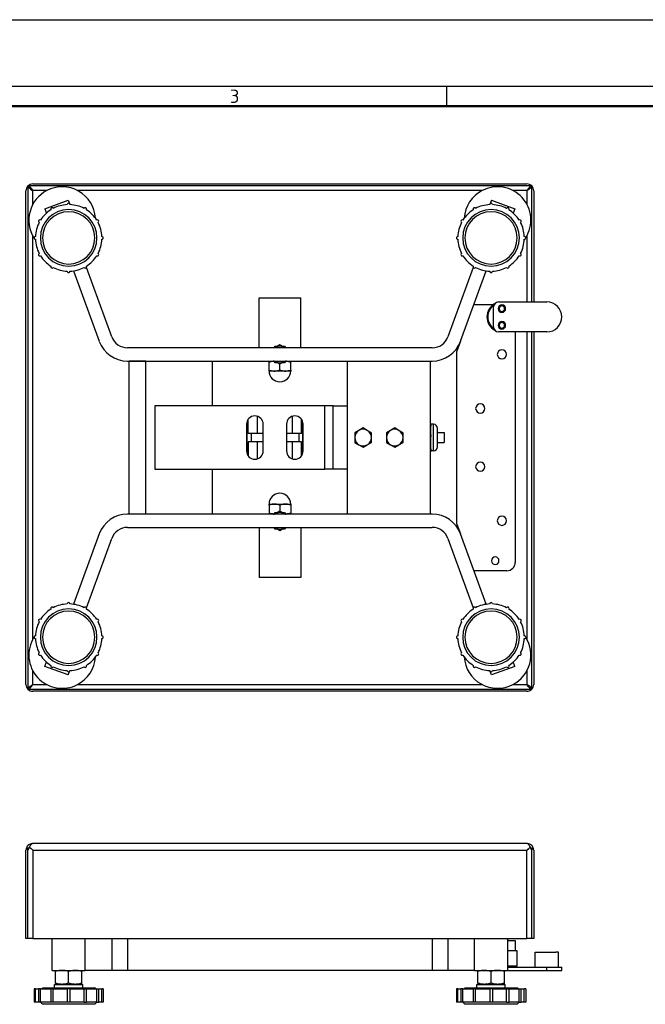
# Model space of a CAD drawing. Header units: millimetres. Extents: x 0 to 1680, y 0 to 1188.
# Tile 7 of 8: x 604 to 979, y 596 to 1188. Entities that reach past the tile are written whole.
import ezdxf

# ---------------------------------------------------------------- set-up
doc = ezdxf.new("R2010")
doc.units = ezdxf.units.MM
doc.header["$LTSCALE"] = 4
for name, color, linetype in [('00_COMPONENTS', 7, 'Continuous'), ('02___PRT_ALL_AXES', 7, 'Continuous'), ('3_ALL_AXES', 7, 'Continuous'), ('A_ACHSEN', 7, 'Continuous'), ('AXES', 7, 'Continuous')]:
    doc.layers.add(name, color=color, linetype=linetype)
doc.layers.add('AM_BOR', color=7, linetype='Continuous', lineweight=50)
doc.styles.add('Note', font='isocpeur.ttf')

# ---------------------------------------------------------------- blocks, each defined once
blk = doc.blocks.new('MT_ISO_A3')
at = {"layer": 'AM_BOR', "lineweight": 25}
for p, q in [((20, 287), (410, 287)), ((215, 287), (215, 284))]:
    blk.add_line(p, q, dxfattribs=at)
at = {"layer": 'AM_BOR', "lineweight": 50}
blk.add_line((23, 284), (407, 284), dxfattribs=at)
at = {"layer": 'Defpoints', "lineweight": 25}
blk.add_line((0, 297), (420, 297), dxfattribs=at)
at = {"layer": 'AM_BOR', "lineweight": 25, "insert": (182.5, 285.5), "char_height": 2, "attachment_point": 4, "style": 'Note'}
blk.add_mtext('\\fISOCPEUR|b0|i0;\\H2.0000;3', dxfattribs=at)

msp = doc.modelspace()

# ---------------------------------------------------------------- linework, layer by layer
at = {"color": 7, "linetype": 'Continuous'}
for p, q in [((611.61, 1089.28), (908.39, 1089.28)), ((607.55, 788.44), (607.55, 1085.23)), ((912.45, 1085.23), (912.45, 1018.33)), ((618.81, 1074.39), (632.9, 1079.52)), ((632.9, 1079.52), (633.64, 1077.49)), ((887.1, 1079.52), (886.36, 1077.49)), ((887.1, 1079.52), (901.2, 1074.39)), ((618.81, 1074.39), (619.79, 1071.67)), ((901.2, 1074.39), (900.21, 1071.67)), ((636.11, 1037.06), (651.54, 994.68)), ((659.06, 997.41), (643.87, 1039.14)), ((876.13, 1039.14), (860.94, 997.41)), ((868.46, 994.68), (883.89, 1037.06)), ((876.53, 1016.83), (888.39, 1016.83)), ((901.34, 1000.33), (901.34, 861.83)), ((912.45, 1000.33), (912.45, 788.44)), ((868.46, 994.68), (866.34, 988.83)), ((851.55, 990.83), (668.46, 990.83)), ((866.34, 884.83), (866.34, 988.83)), ((668.46, 982.83), (669.5, 982.83)), ((679.5, 982.83), (669.5, 982.83)), ((669.5, 890.83), (669.5, 982.83)), ((669.5, 982.83), (679.5, 982.83)), ((679.5, 890.83), (679.5, 982.83)), ((679.5, 982.83), (851.55, 982.83)), ((719.5, 955.83), (719.5, 982.83)), ((800.5, 982.83), (800.5, 890.83)), ((850.5, 890.83), (850.5, 982.83)), ((685, 955.83), (685, 917.83)), ((787, 955.83), (685, 955.83)), ((792, 955.83), (787, 955.83)), ((787, 917.83), (787, 955.83)), ((792, 955.83), (800.5, 955.83)), ((741.02, 939.33), (741.02, 947.79)), ((746.4, 949.62), (746.4, 939.33)), ((767.6, 939.33), (767.6, 949.62)), ((772.98, 939.33), (772.98, 947.79)), ((740, 944.83), (740, 928.83)), ((740.17, 946.13), (740.17, 944.83)), ((740.17, 944.83), (740.17, 928.83)), ((750, 928.83), (750, 944.83)), ((764, 944.83), (764, 928.83)), ((773.83, 944.83), (773.83, 946.13)), ((773.83, 928.83), (773.83, 944.83)), ((774, 928.83), (774, 944.83)), ((807.5, 941.16), (805, 939.72)), ((810, 942.61), (807.5, 941.16)), ((812.5, 941.16), (810, 942.61)), ((815, 939.72), (812.5, 941.16)), ((826.5, 941.16), (824, 939.72)), ((829, 942.61), (826.5, 941.16)), ((831.5, 941.16), (829, 942.61)), ((834, 939.72), (831.5, 941.16)), ((850.7, 945.33), (850.5, 945.33)), ((850.7, 943.65), (850.7, 945.33)), ((852.2, 944.83), (850.7, 944.83)), ((850.7, 938.52), (850.7, 943.65)), ((854.7, 942.15), (854.7, 942.33)), ((854.7, 942.2), (854.7, 942.29)), ((854.7, 936.83), (854.7, 942.2)), ((854.7, 940.08), (854.7, 942.15)), ((742.7, 939.33), (741.02, 939.33)), ((750, 939.33), (742.7, 939.33)), ((742.7, 939.33), (742.7, 934.33)), ((771.3, 939.33), (764, 939.33)), ((772.98, 939.33), (771.3, 939.33)), ((771.3, 939.33), (771.3, 934.33)), ((805, 939.72), (805, 936.83)), ((805, 936.83), (805, 933.95)), ((815, 936.83), (815, 939.72)), ((815, 933.95), (815, 936.83)), ((824, 939.72), (824, 936.83)), ((824, 936.83), (824, 933.95)), ((834, 936.83), (834, 939.72)), ((834, 933.95), (834, 936.83)), ((850.7, 936.9), (850.7, 938.52)), ((850.7, 935.15), (850.7, 936.9)), ((850.7, 930.02), (850.7, 935.15)), ((854.7, 936.83), (854.7, 940.08)), ((854.7, 939.83), (858.7, 939.83)), ((854.7, 933.59), (854.7, 936.83)), ((854.7, 933.59), (854.7, 936.83)), ((858.7, 939.83), (858.7, 936.83)), ((858.7, 936.83), (858.7, 933.84)), ((742.7, 934.33), (741.02, 934.33)), ((741.02, 934.33), (741.02, 925.88)), ((750, 934.33), (742.7, 934.33)), ((746.4, 934.33), (746.4, 924.05)), ((771.3, 934.33), (764, 934.33)), ((767.6, 924.05), (767.6, 934.33)), ((772.98, 934.33), (771.3, 934.33)), ((772.98, 925.88), (772.98, 934.33)), ((805, 933.95), (807.5, 932.5)), ((807.5, 932.5), (810, 931.06)), ((810, 931.06), (812.5, 932.5)), ((812.5, 932.5), (815, 933.95)), ((824, 933.95), (826.5, 932.5)), ((826.5, 932.5), (829, 931.06)), ((829, 931.06), (831.5, 932.5)), ((831.5, 932.5), (834, 933.95)), ((850.7, 928.33), (850.7, 930.02)), ((854.7, 933.83), (858.7, 933.83)), ((854.7, 931.33), (854.7, 933.59)), ((854.7, 931.37), (854.7, 933.59)), ((854.7, 931.47), (854.7, 931.37)), ((740.17, 928.83), (740.17, 927.53)), ((773.83, 927.53), (773.83, 928.83)), ((850.7, 928.33), (850.5, 928.33)), ((852.2, 928.83), (850.7, 928.83)), ((685, 917.83), (787, 917.83)), ((719.5, 890.83), (719.5, 917.83)), ((792, 917.83), (787, 917.83)), ((800.5, 917.83), (792, 917.83)), ((669.5, 890.83), (668.46, 890.83)), ((679.5, 890.83), (669.5, 890.83)), ((679.5, 890.83), (669.5, 890.83)), ((851.55, 890.83), (679.5, 890.83)), ((668.46, 882.83), (851.55, 882.83)), ((866.34, 884.83), (868.46, 878.99)), ((651.54, 878.99), (636.11, 836.61)), ((643.87, 834.53), (659.06, 876.25)), ((860.94, 876.25), (876.13, 834.53)), ((883.89, 836.61), (868.46, 878.99)), ((896.34, 856.83), (876.53, 856.83)), ((618.81, 799.28), (619.79, 802)), ((632.9, 794.15), (618.81, 799.28)), ((901.2, 799.28), (887.1, 794.15)), ((901.2, 799.28), (900.21, 802)), ((632.9, 794.15), (633.64, 796.18)), ((887.1, 794.15), (886.36, 796.18)), ((908.39, 784.38), (611.61, 784.38)), ((908.45, 692.8), (611.55, 692.8)), ((607.55, 635.8), (607.55, 688.8)), ((609.66, 690.75), (611.61, 688.8)), ((908.39, 688.8), (910.34, 690.75)), ((912.45, 688.8), (912.45, 635.8)), ((608.75, 635.8), (607.55, 635.8)), ((611.61, 635.8), (608.75, 635.8)), ((611.61, 635.8), (908.39, 635.8)), ((623.17, 616.6), (623.17, 635.8)), ((643.17, 616.6), (643.17, 635.8)), ((876.83, 616.6), (876.83, 635.8)), ((896.83, 616.6), (896.83, 635.8)), ((896.83, 634.6), (901.34, 634.6)), ((901.34, 634.6), (901.34, 628.6)), ((911.25, 635.8), (908.39, 635.8)), ((912.45, 635.8), (911.25, 635.8)), ((902.34, 628.6), (902.34, 619.1)), ((623.17, 616.6), (625.17, 616.6)), ((625.17, 616.6), (625.21, 616.6)), ((625.21, 616.6), (628.17, 616.6)), ((628.17, 616.6), (629.17, 616.6)), ((629.17, 616.6), (629.75, 616.6)), ((629.75, 616.6), (631.46, 616.6)), ((631.46, 616.6), (633.17, 616.6)), ((633.17, 616.6), (634.88, 616.6)), ((634.88, 616.6), (637.17, 616.6)), ((637.17, 616.6), (638.17, 616.6)), ((638.17, 616.6), (641.17, 616.6)), ((641.17, 616.6), (643.17, 616.6)), ((659.06, 616.6), (643.17, 616.6)), ((668.46, 616.6), (659.06, 616.6)), ((851.55, 616.6), (668.46, 616.6)), ((860.94, 616.6), (851.55, 616.6)), ((876.83, 616.6), (860.94, 616.6)), ((876.83, 616.6), (878.83, 616.6)), ((878.83, 616.6), (881.83, 616.6)), ((881.83, 616.6), (882.83, 616.6)), ((882.83, 616.6), (885.12, 616.6)), ((885.12, 616.6), (886.83, 616.6)), ((886.83, 616.6), (888.54, 616.6)), ((888.54, 616.6), (890.25, 616.6)), ((890.25, 616.6), (890.83, 616.6)), ((890.83, 616.6), (891.83, 616.6)), ((891.83, 616.6), (894.79, 616.6)), ((894.79, 616.6), (894.83, 616.6)), ((894.83, 616.6), (896.83, 616.6)), ((902.34, 619.1), (896.83, 619.1)), ((901.84, 618.6), (902.34, 619.1))]:
    msp.add_line(p, q, dxfattribs=at)
at = {"color": 3, "linetype": 'Continuous'}
for p, q in [((911.25, 1088.08), (608.75, 1088.08)), ((608.75, 1088.08), (608.75, 785.58)), ((911.25, 1018.33), (911.25, 1088.08)), ((911.25, 785.58), (911.25, 1000.33)), ((608.75, 785.58), (911.25, 785.58)), ((608.75, 635.8), (608.75, 688.8)), ((608.75, 635.8), (608.75, 688.8)), ((911.25, 635.8), (911.25, 688.8)), ((911.25, 635.8), (911.25, 688.8))]:
    msp.add_line(p, q, dxfattribs=at)
at = {"color": 9, "linetype": 'Continuous'}
for p, q in [((620.05, 1085.28), (611.55, 1085.28)), ((611.55, 1085.28), (611.55, 1076.79)), ((881.51, 1085.28), (638.51, 1085.28)), ((908.45, 1085.28), (899.97, 1085.28)), ((908.45, 1076.82), (908.45, 1085.28)), ((611.55, 1058.29), (611.55, 815.36)), ((908.45, 1018.33), (908.45, 1058.31)), ((908.45, 815.38), (908.45, 1000.33)), ((792, 917.83), (792, 955.83)), ((852.2, 936.83), (852.2, 944.83)), ((852.2, 928.83), (852.2, 936.83)), ((611.55, 796.85), (611.55, 788.38)), ((908.45, 788.38), (908.45, 796.88)), ((611.55, 788.38), (620.03, 788.38)), ((638.49, 788.38), (881.49, 788.38)), ((899.95, 788.38), (908.45, 788.38)), ((611.61, 688.8), (908.39, 688.8)), ((611.61, 688.8), (611.61, 635.8)), ((908.39, 635.8), (908.39, 688.8)), ((659.06, 635.8), (659.06, 616.6)), ((668.46, 635.8), (668.46, 616.6)), ((851.55, 635.8), (851.55, 616.6)), ((860.94, 635.8), (860.94, 616.6))]:
    msp.add_line(p, q, dxfattribs=at)
at = {"color": 7, "linetype": 'Continuous'}
for points in [[(609.66, 690.75), (610.57, 689.84), (611.61, 688.8)], [(908.39, 688.8), (909.43, 689.84), (910.34, 690.75)]]:
    msp.add_lwpolyline(points, dxfattribs=at)
for centre, radius, start, end in [((611.61, 1085.28), 4, 90, 135.573), ((908.39, 1085.28), 4, 44.427, 90), ((611.55, 1085.23), 4, 134.427, 180), ((908.45, 1085.23), 4, 0, 45.573), ((893.34, 1009.33), 9, 118.95041, 180), ((893.34, 1009.33), 8.5, 124.55487, 180), ((893.34, 1009.33), 9, 180, 241.04959), ((893.34, 1009.33), 8.5, 180, 235.44513), ((668.46, 1000.83), 18, 200, 270), ((668.46, 1000.83), 10, 200, 270), ((851.55, 1000.83), 10, 270, 340), ((851.55, 1000.83), 18, 270, 340), ((745, 944.83), 5, 0, 180), ((769, 944.83), 5, 0, 180), ((810, 936.83), 5, 120, 180), ((810, 936.83), 5, 60, 120), ((810, 936.83), 5, 0, 60), ((829, 936.83), 5, 120, 180), ((829, 936.83), 5, 60, 120), ((829, 936.83), 5, 0, 60), ((852.2, 942.33), 2.5, 0, 90), ((810, 936.83), 5, 180, 240), ((810, 936.83), 5, 300, 0), ((829, 936.83), 5, 180, 240), ((829, 936.83), 5, 300, 0), ((810, 936.83), 5, 240, 300), ((829, 936.83), 5, 240, 300), ((852.2, 931.33), 2.5, 270, 0), ((745, 928.83), 5, 180, 0), ((769, 928.83), 5, 180, 0), ((668.46, 872.83), 18, 90, 160), ((851.55, 872.83), 18, 20, 90), ((668.46, 872.83), 10, 90, 160), ((851.55, 872.83), 10, 20, 90), ((896.34, 861.83), 5, 270, 0), ((611.55, 788.44), 4, 180, 225.573), ((908.45, 788.44), 4, 314.427, 0), ((611.61, 788.38), 4, 224.427, 270), ((908.39, 788.38), 4, 270, 315.573), ((611.55, 688.8), 4, 90, 136.24076), ((908.45, 688.8), 4, 43.75924, 90), ((611.55, 688.8), 4, 150.83616, 180), ((611.55, 688.8), 4, 136.24076, 150.83616), ((908.45, 688.8), 4, 29.16384, 43.75924), ((908.45, 688.8), 4, 0, 29.16384)]:
    msp.add_arc(centre, radius, start, end, dxfattribs=at)
at = {"color": 2, "linetype": 'Continuous'}
for centre, start, end in [((893.34, 1014.33), 0, 180), ((893.34, 1014.33), 180, 195), ((893.34, 1014.33), 255, 0), ((893.34, 1004.33), 0, 180), ((893.34, 1004.33), 180, 195), ((893.34, 1004.33), 255, 0)]:
    msp.add_arc(centre, 2, start, end, dxfattribs=at)
at = {"color": 3, "linetype": 'Continuous'}
for centre, start, end in [((611.55, 688.8), 157.5, 180), ((611.55, 688.8), 130.75909, 157.5), ((908.45, 688.8), 22.5, 49.24091), ((908.45, 688.8), 0, 22.5)]:
    msp.add_arc(centre, 2.8, start, end, dxfattribs=at)
for points in [[(608.75, 1088.08), (608.87, 1088.08), (609.12, 1088.04), (609.47, 1087.87), (609.82, 1087.61), (610.31, 1087.11), (610.89, 1086.33), (611.32, 1085.64), (611.55, 1085.28)], [(608.75, 1088.08), (608.75, 1087.97), (608.79, 1087.72), (608.96, 1087.36), (609.23, 1087.01), (609.72, 1086.53), (610.51, 1085.95), (611.19, 1085.51), (611.55, 1085.28)], [(911.25, 1088.08), (911.13, 1088.08), (910.89, 1088.04), (910.53, 1087.87), (910.18, 1087.61), (909.69, 1087.11), (909.11, 1086.33), (908.68, 1085.64), (908.45, 1085.28)], [(911.25, 1088.08), (911.25, 1087.97), (911.21, 1087.72), (911.04, 1087.36), (910.77, 1087.01), (910.28, 1086.53), (909.49, 1085.95), (908.81, 1085.51), (908.45, 1085.28)], [(608.75, 785.58), (608.87, 785.58), (609.12, 785.62), (609.47, 785.79), (609.82, 786.06), (610.31, 786.56), (610.89, 787.34), (611.32, 788.02), (611.55, 788.38)], [(608.75, 785.58), (608.75, 785.7), (608.79, 785.95), (608.96, 786.31), (609.23, 786.66), (609.72, 787.14), (610.51, 787.72), (611.19, 788.16), (611.55, 788.38)], [(911.25, 785.58), (911.13, 785.58), (910.89, 785.62), (910.53, 785.79), (910.18, 786.06), (909.69, 786.56), (909.11, 787.34), (908.68, 788.02), (908.45, 788.38)], [(911.25, 785.58), (911.25, 785.7), (911.21, 785.95), (911.04, 786.31), (910.77, 786.66), (910.28, 787.14), (909.49, 787.72), (908.81, 788.16), (908.45, 788.38)]]:
    msp.add_open_spline(points, degree=3, knots=[0, 0, 0, 0, 0.086496, 0.180404, 0.286734, 0.407295, 0.687394, 1, 1, 1, 1], dxfattribs=at)
at = {"color": 7, "linetype": 'Continuous'}
for points, knots in [([(850.51, 944.94), (850.59, 944.73), (850.68, 944.3), (850.7, 943.86), (850.7, 943.65)], [0, 0, 0, 0, 0.501413, 1, 1, 1, 1]), ([(850.7, 938.52), (850.7, 938.31), (850.68, 937.88), (850.59, 937.45), (850.51, 937.25)], [0, 0, 0, 0, 0.498361, 1, 1, 1, 1]), ([(850.7, 935.15), (850.7, 935.36), (850.68, 935.8), (850.59, 936.23), (850.51, 936.44)], [0, 0, 0, 0, 0.498584, 1, 1, 1, 1]), ([(850.7, 930.02), (850.7, 929.81), (850.68, 929.37), (850.59, 928.94), (850.51, 928.73)], [0, 0, 0, 0, 0.498587, 1, 1, 1, 1]), ([(610.73, 692.38), (610.85, 692.5), (611.09, 692.71), (611.41, 692.8), (611.55, 692.8)], [0, 0, 0, 0, 0.548906, 1, 1, 1, 1]), ([(909.28, 692.38), (909.15, 692.5), (908.91, 692.71), (908.59, 692.8), (908.45, 692.8)], [0, 0, 0, 0, 0.548906, 1, 1, 1, 1]), ([(608.06, 690.75), (608.13, 690.41), (608.29, 689.73), (608.57, 689.09), (608.75, 688.8)], [0, 0, 0, 0, 0.50935, 1, 1, 1, 1]), ([(608.75, 688.8), (608.94, 689.1), (609.27, 689.74), (609.54, 690.4), (609.66, 690.75)], [0, 0, 0, 0, 0.487284, 1, 1, 1, 1]), ([(609.66, 690.75), (609.82, 691.07), (610.14, 691.64), (610.52, 692.18), (610.73, 692.38)], [0, 0, 0, 0, 0.554987, 1, 1, 1, 1]), ([(910.34, 690.75), (910.18, 691.07), (909.87, 691.64), (909.48, 692.18), (909.28, 692.38)], [0, 0, 0, 0, 0.554987, 1, 1, 1, 1]), ([(910.34, 690.75), (910.46, 690.4), (910.73, 689.74), (911.06, 689.1), (911.25, 688.8)], [0, 0, 0, 0, 0.512716, 1, 1, 1, 1]), ([(911.25, 688.8), (911.44, 689.09), (911.71, 689.73), (911.88, 690.41), (911.94, 690.75)], [0, 0, 0, 0, 0.49065, 1, 1, 1, 1])]:
    msp.add_open_spline(points, degree=3, knots=knots, dxfattribs=at)
at = {"layer": '00_COMPONENTS', "color": 7, "linetype": 'Continuous'}
for p, q in [((613.19, 605.5), (612.37, 605.5)), ((612.37, 605.5), (612.37, 597.5)), ((613.19, 605.5), (615.05, 605.5)), ((613.19, 597.5), (613.19, 605.5)), ((615.05, 605.5), (615.05, 597.5)), ((616.27, 605.5), (615.05, 605.5)), ((616.27, 605.5), (622.37, 605.5)), ((616.27, 597.5), (616.27, 605.5)), ((616.92, 605.5), (617.62, 606.2)), ((617.62, 606.2), (624.67, 606.2)), ((622.37, 605.5), (622.37, 597.5)), ((623.87, 605.5), (622.37, 605.5)), ((623.87, 605.5), (632.37, 605.5)), ((623.87, 597.5), (623.87, 605.5)), ((624.67, 608.2), (625.17, 608.2)), ((624.67, 606.2), (624.67, 608.2)), ((624.67, 606.2), (633.17, 606.2)), ((625.17, 608.2), (625.18, 608.2)), ((625.18, 608.2), (628.17, 608.2)), ((628.17, 608.2), (629.17, 608.2)), ((629.17, 608.2), (633.17, 608.2)), ((632.37, 605.5), (632.37, 597.5)), ((633.97, 605.5), (632.37, 605.5)), ((633.17, 608.2), (637.17, 608.2)), ((633.17, 606.2), (641.67, 606.2)), ((633.97, 605.5), (633.97, 597.5)), ((633.97, 605.5), (642.47, 605.5)), ((637.17, 608.2), (638.17, 608.2)), ((638.17, 608.2), (641.16, 608.2)), ((641.16, 608.2), (641.17, 608.2)), ((641.17, 608.2), (641.67, 608.2)), ((641.67, 606.2), (641.67, 608.2)), ((641.67, 606.2), (648.72, 606.2)), ((642.47, 605.5), (643.97, 605.5)), ((642.47, 597.5), (642.47, 605.5)), ((643.97, 597.5), (643.97, 605.5)), ((643.97, 605.5), (650.08, 605.5)), ((649.42, 605.5), (648.72, 606.2)), ((650.08, 605.5), (651.29, 605.5)), ((650.08, 597.5), (650.08, 605.5)), ((651.29, 597.5), (651.29, 605.5)), ((651.29, 605.5), (653.16, 605.5)), ((653.97, 605.5), (653.16, 605.5)), ((653.16, 597.5), (653.16, 605.5)), ((653.97, 605.5), (653.97, 597.5)), ((866.85, 605.5), (866.03, 605.5)), ((866.03, 605.5), (866.03, 597.5)), ((866.85, 605.5), (868.71, 605.5)), ((866.85, 597.5), (866.85, 605.5)), ((868.71, 605.5), (868.71, 597.5)), ((869.92, 605.5), (868.71, 605.5)), ((869.92, 605.5), (876.03, 605.5)), ((869.92, 597.5), (869.92, 605.5)), ((870.58, 605.5), (871.28, 606.2)), ((871.28, 606.2), (878.33, 606.2)), ((876.03, 605.5), (876.03, 597.5)), ((877.53, 605.5), (876.03, 605.5)), ((877.53, 605.5), (886.03, 605.5)), ((877.53, 597.5), (877.53, 605.5)), ((878.33, 608.2), (878.83, 608.2)), ((878.33, 606.2), (878.33, 608.2)), ((878.33, 606.2), (886.83, 606.2)), ((878.83, 608.2), (878.84, 608.2)), ((878.84, 608.2), (881.83, 608.2)), ((881.83, 608.2), (882.83, 608.2)), ((882.83, 608.2), (886.83, 608.2)), ((886.03, 605.5), (886.03, 597.5)), ((887.63, 605.5), (886.03, 605.5)), ((886.83, 608.2), (890.83, 608.2)), ((886.83, 606.2), (895.33, 606.2)), ((887.63, 605.5), (887.63, 597.5)), ((887.63, 605.5), (896.13, 605.5)), ((890.83, 608.2), (891.83, 608.2)), ((891.83, 608.2), (894.82, 608.2)), ((894.82, 608.2), (894.83, 608.2)), ((894.83, 608.2), (895.33, 608.2)), ((895.33, 606.2), (895.33, 608.2)), ((895.33, 606.2), (902.38, 606.2)), ((896.13, 605.5), (897.63, 605.5)), ((896.13, 597.5), (896.13, 605.5)), ((897.63, 597.5), (897.63, 605.5)), ((897.63, 605.5), (903.74, 605.5)), ((903.08, 605.5), (902.38, 606.2)), ((903.74, 605.5), (904.95, 605.5)), ((903.74, 597.5), (903.74, 605.5)), ((904.95, 597.5), (904.95, 605.5)), ((904.95, 605.5), (906.81, 605.5)), ((907.63, 605.5), (906.81, 605.5)), ((906.81, 597.5), (906.81, 605.5)), ((907.63, 605.5), (907.63, 597.5)), ((613.19, 597.5), (612.37, 597.5)), ((615.05, 597.5), (613.19, 597.5)), ((616.27, 597.5), (615.05, 597.5)), ((616.22, 597.46), (616.17, 597.5)), ((617.47, 596.2), (616.22, 597.46)), ((622.37, 597.5), (616.27, 597.5)), ((648.87, 596.2), (617.47, 596.2)), ((623.87, 597.5), (622.37, 597.5)), ((632.37, 597.5), (623.87, 597.5)), ((633.97, 597.5), (632.37, 597.5)), ((642.47, 597.5), (633.97, 597.5)), ((642.47, 597.5), (643.97, 597.5)), ((650.08, 597.5), (643.97, 597.5)), ((648.87, 596.2), (650.13, 597.46)), ((650.08, 597.5), (651.29, 597.5)), ((650.13, 597.46), (650.17, 597.5)), ((653.16, 597.5), (651.29, 597.5)), ((653.97, 597.5), (653.16, 597.5)), ((866.85, 597.5), (866.03, 597.5)), ((868.71, 597.5), (866.85, 597.5)), ((869.92, 597.5), (868.71, 597.5)), ((869.88, 597.46), (869.83, 597.5)), ((871.13, 596.2), (869.88, 597.46)), ((876.03, 597.5), (869.92, 597.5)), ((902.53, 596.2), (871.13, 596.2)), ((877.53, 597.5), (876.03, 597.5)), ((886.03, 597.5), (877.53, 597.5)), ((887.63, 597.5), (886.03, 597.5)), ((896.13, 597.5), (887.63, 597.5)), ((896.13, 597.5), (897.63, 597.5)), ((903.74, 597.5), (897.63, 597.5)), ((902.53, 596.2), (903.78, 597.46)), ((903.74, 597.5), (904.95, 597.5)), ((903.78, 597.46), (903.83, 597.5)), ((906.81, 597.5), (904.95, 597.5)), ((907.63, 597.5), (906.81, 597.5))]:
    msp.add_line(p, q, dxfattribs=at)
for centre, radius, start, end in [((629.27, 1067.55), 20, 117.45222, 212.17365), ((629.27, 1067.55), 20, 3.34167, 117.45222), ((890.73, 1067.55), 20, 117.45222, 176.54395), ((890.73, 1067.55), 20, 327.80116, 117.45222), ((633.17, 1076.84), 0.8, 358.85401, 181.14599), ((886.83, 1076.84), 0.8, 358.85401, 181.14599), ((633.17, 1056.84), 17, 0, 180), ((633.17, 1056.84), 20, 122.29198, 147.70802), ((633.17, 1056.84), 15.7, 0, 180), ((623.17, 1074.16), 0.8, 28.85401, 211.14599), ((633.17, 1056.84), 20, 92.29198, 117.70802), ((633.17, 1056.84), 20, 62.29198, 87.70802), ((643.17, 1074.16), 0.8, 328.85401, 151.14599), ((633.17, 1056.84), 20, 32.29198, 57.70802), ((886.83, 1056.84), 17, 0, 180), ((886.83, 1056.84), 20, 122.29198, 147.70802), ((886.83, 1056.84), 15.7, 0, 180), ((876.83, 1074.16), 0.8, 28.85401, 211.14599), ((886.83, 1056.84), 20, 92.29198, 117.70802), ((886.83, 1056.84), 20, 62.29198, 87.70802), ((896.83, 1074.16), 0.8, 328.85401, 151.14599), ((886.83, 1056.84), 20, 32.29198, 57.70802), ((633.17, 1056.84), 20, 152.29198, 177.70802), ((615.85, 1066.84), 0.8, 58.85401, 241.14599), ((650.49, 1066.84), 0.8, 298.85401, 121.14599), ((633.17, 1056.84), 20, 2.29198, 27.70802), ((886.83, 1056.84), 20, 152.29198, 177.70802), ((869.51, 1066.84), 0.8, 58.85401, 241.14599), ((904.15, 1066.84), 0.8, 298.85401, 121.14599), ((886.83, 1056.84), 20, 2.29198, 27.70802), ((613.17, 1056.84), 0.8, 88.85401, 271.14599), ((629.27, 1067.55), 20, 214.98445, 216.56236), ((633.17, 1056.84), 20, 182.29198, 207.70802), ((633.17, 1056.84), 17, 180, 0), ((633.17, 1056.84), 15.7, 180, 0), ((633.17, 1056.84), 20, 332.29198, 357.70802), ((653.17, 1056.84), 0.8, 268.85401, 91.14599), ((866.83, 1056.84), 0.8, 88.85401, 271.14599), ((886.83, 1056.84), 20, 182.29198, 207.70802), ((886.83, 1056.84), 17, 180, 0), ((886.83, 1056.84), 15.7, 180, 0), ((886.83, 1056.84), 20, 332.29198, 357.70802), ((890.73, 1067.55), 20, 323.48421, 324.42287), ((906.83, 1056.84), 0.8, 268.85401, 91.14599), ((890.73, 1067.55), 20, 324.42287, 324.87904), ((615.85, 1046.84), 0.8, 118.85401, 301.14599), ((650.49, 1046.84), 0.8, 238.85401, 61.14599), ((869.51, 1046.84), 0.8, 118.85401, 301.14599), ((904.15, 1046.84), 0.8, 238.85401, 61.14599), ((633.17, 1056.84), 20, 212.29198, 237.70802), ((633.17, 1056.84), 20, 302.29198, 327.70802), ((886.83, 1056.84), 20, 212.29198, 237.70802), ((886.83, 1056.84), 20, 302.29198, 327.70802), ((623.17, 1039.52), 0.8, 148.85401, 331.14599), ((633.17, 1056.84), 20, 242.29198, 267.70802), ((633.17, 1036.84), 0.8, 178.85401, 1.14599), ((633.17, 1056.84), 20, 272.29198, 297.70802), ((643.17, 1039.52), 0.8, 208.85401, 31.14599), ((876.83, 1039.52), 0.8, 148.85401, 331.14599), ((886.83, 1056.84), 20, 242.29198, 267.70802), ((886.83, 1036.84), 0.8, 178.85401, 1.14599), ((886.83, 1056.84), 20, 272.29198, 297.70802), ((896.83, 1039.52), 0.8, 208.85401, 31.14599), ((623.17, 834.15), 0.8, 28.85401, 211.14599), ((633.17, 816.83), 20, 92.29198, 117.70802), ((633.17, 836.83), 0.8, 358.85401, 181.14599), ((633.17, 816.83), 20, 62.29198, 87.70802), ((643.17, 834.15), 0.8, 328.85401, 151.14599), ((876.83, 834.15), 0.8, 28.85401, 211.14599), ((886.83, 816.83), 20, 92.29198, 117.70802), ((886.83, 836.83), 0.8, 358.85401, 181.14599), ((886.83, 816.83), 20, 62.29198, 87.70802), ((896.83, 834.15), 0.8, 328.85401, 151.14599), ((633.17, 816.83), 17, 0, 180), ((633.17, 816.83), 20, 122.29198, 147.70802), ((633.17, 816.83), 15.7, 0, 180), ((633.17, 816.83), 20, 32.29198, 57.70802), ((886.83, 816.83), 17, 0, 180), ((886.83, 816.83), 20, 122.29198, 147.70802), ((886.83, 816.83), 15.7, 0, 180), ((886.83, 816.83), 20, 32.29198, 57.70802), ((633.17, 816.83), 20, 152.29198, 177.70802), ((615.85, 826.83), 0.8, 58.85401, 241.14599), ((650.49, 826.83), 0.8, 298.85401, 121.14599), ((633.17, 816.83), 20, 2.29198, 27.70802), ((886.83, 816.83), 20, 152.29198, 177.70802), ((869.51, 826.83), 0.8, 58.85401, 241.14599), ((904.15, 826.83), 0.8, 298.85401, 121.14599), ((886.83, 816.83), 20, 2.29198, 27.70802), ((629.27, 806.12), 20, 147.80116, 297.45222), ((613.17, 816.83), 0.8, 88.85401, 271.14599), ((629.27, 806.12), 20, 144.42287, 144.87904), ((629.27, 806.12), 20, 143.48421, 144.42287), ((633.17, 816.83), 17, 180, 0), ((633.17, 816.83), 15.7, 180, 0), ((653.17, 816.83), 0.8, 268.85401, 91.14599), ((866.83, 816.83), 0.8, 88.85401, 271.14599), ((886.83, 816.83), 17, 180, 0), ((886.83, 816.83), 15.7, 180, 0), ((890.73, 806.12), 20, 297.45222, 32.17365), ((890.73, 806.12), 20, 34.98445, 36.56245), ((906.83, 816.83), 0.8, 268.85401, 91.14599), ((633.17, 816.83), 20, 182.29198, 207.70802), ((633.17, 816.83), 20, 332.29198, 357.70802), ((886.83, 816.83), 20, 182.29198, 207.70802), ((886.83, 816.83), 20, 332.29198, 357.70802), ((615.85, 806.83), 0.8, 118.85401, 301.14599), ((633.17, 816.83), 20, 212.29198, 237.70802), ((629.27, 806.12), 20, 297.45222, 356.54396), ((633.17, 816.83), 20, 302.29198, 327.70802), ((650.49, 806.83), 0.8, 238.85401, 61.14599), ((869.51, 806.83), 0.8, 118.85401, 301.14599), ((886.83, 816.83), 20, 212.29198, 237.70802), ((890.73, 806.12), 20, 183.34141, 297.45222), ((886.83, 816.83), 20, 302.29198, 327.70802), ((904.15, 806.83), 0.8, 238.85401, 61.14599), ((623.17, 799.51), 0.8, 148.85401, 331.14599), ((633.17, 816.83), 20, 242.29198, 267.70802), ((633.17, 816.83), 20, 272.29198, 297.70802), ((643.17, 799.51), 0.8, 208.85401, 31.14599), ((876.83, 799.51), 0.8, 148.85401, 331.14599), ((886.83, 816.83), 20, 242.29198, 267.70802), ((886.83, 816.83), 20, 272.29198, 297.70802), ((896.83, 799.51), 0.8, 208.85401, 31.14599), ((633.17, 796.83), 0.8, 178.85401, 1.14599), ((886.83, 796.83), 0.8, 178.85401, 1.14599)]:
    msp.add_arc(centre, radius, start, end, dxfattribs=at)
at = {"layer": '02___PRT_ALL_AXES', "color": 7, "linetype": 'Continuous'}
for p, q in [((625.17, 615.89), (625.17, 616.6)), ((625.17, 608.92), (625.17, 615.89)), ((633.17, 608.92), (633.17, 615.89)), ((641.17, 616.6), (641.17, 615.89)), ((641.17, 608.92), (641.17, 615.89)), ((878.83, 615.89), (878.83, 616.6)), ((878.83, 608.92), (878.83, 615.89)), ((886.83, 608.92), (886.83, 615.89)), ((894.83, 616.6), (894.83, 615.89)), ((894.83, 608.92), (894.83, 615.89)), ((625.17, 608.92), (625.17, 608.2)), ((641.17, 608.2), (641.17, 608.92)), ((878.83, 608.92), (878.83, 608.2)), ((894.83, 608.2), (894.83, 608.92))]:
    msp.add_line(p, q, dxfattribs=at)
for centre, radius, start, end in [((629.18, 606.03), 10.57, 90.02589, 95.42532), ((629.17, 606.15), 10.45, 86.81769, 89.99405), ((637.17, 606.03), 10.57, 84.57468, 89.9741), ((882.84, 606.03), 10.57, 90.02589, 95.42532), ((890.83, 606.15), 10.45, 90.00591, 93.18233), ((890.83, 606.03), 10.57, 84.57468, 89.9741)]:
    msp.add_arc(centre, radius, start, end, dxfattribs=at)
for points, knots in [([(628.18, 616.56), (627.67, 616.51), (626.65, 616.34), (625.66, 616.05), (625.17, 615.89)], [0, 0, 0, 0, 0.498435, 1, 1, 1, 1]), ([(633.17, 615.89), (632.62, 616.07), (631.77, 616.31), (630.62, 616.51), (630.04, 616.57), (629.75, 616.59)], [0, 0, 0, 0, 0.501534, 0.751082, 1, 1, 1, 1]), ([(637.17, 616.6), (636.83, 616.6), (636.16, 616.57), (635.15, 616.42), (634.15, 616.19), (633.5, 616), (633.17, 615.89)], [0, 0, 0, 0, 0.248851, 0.49825, 0.748582, 1, 1, 1, 1]), ([(641.17, 615.89), (640.68, 616.05), (639.69, 616.34), (638.68, 616.51), (638.17, 616.56)], [0, 0, 0, 0, 0.501565, 1, 1, 1, 1]), ([(881.84, 616.56), (881.33, 616.51), (880.31, 616.34), (879.32, 616.05), (878.83, 615.89)], [0, 0, 0, 0, 0.498435, 1, 1, 1, 1]), ([(886.83, 615.89), (886.51, 616), (885.85, 616.19), (884.86, 616.42), (883.85, 616.57), (883.17, 616.6), (882.83, 616.6)], [0, 0, 0, 0, 0.251418, 0.50175, 0.751149, 1, 1, 1, 1]), ([(890.25, 616.59), (889.96, 616.57), (889.38, 616.51), (888.23, 616.31), (887.39, 616.07), (886.83, 615.89)], [0, 0, 0, 0, 0.248918, 0.498466, 1, 1, 1, 1]), ([(894.83, 615.89), (894.34, 616.05), (893.35, 616.34), (892.34, 616.51), (891.83, 616.56)], [0, 0, 0, 0, 0.501565, 1, 1, 1, 1]), ([(629.17, 608.2), (628.83, 608.2), (628.16, 608.24), (627.15, 608.38), (626.15, 608.61), (625.5, 608.81), (625.17, 608.92)], [0, 0, 0, 0, 0.248851, 0.49825, 0.748582, 1, 1, 1, 1]), ([(633.17, 608.92), (632.85, 608.81), (632.19, 608.61), (631.2, 608.38), (630.19, 608.24), (629.51, 608.2), (629.17, 608.2)], [0, 0, 0, 0, 0.251418, 0.50175, 0.751149, 1, 1, 1, 1]), ([(637.17, 608.2), (636.83, 608.2), (636.16, 608.24), (635.15, 608.38), (634.15, 608.61), (633.5, 608.81), (633.17, 608.92)], [0, 0, 0, 0, 0.248851, 0.49825, 0.748582, 1, 1, 1, 1]), ([(641.17, 608.92), (640.85, 608.81), (640.19, 608.61), (639.2, 608.38), (638.19, 608.24), (637.51, 608.2), (637.17, 608.2)], [0, 0, 0, 0, 0.251418, 0.50175, 0.751149, 1, 1, 1, 1]), ([(882.83, 608.2), (882.49, 608.2), (881.81, 608.24), (880.81, 608.38), (879.81, 608.61), (879.16, 608.81), (878.83, 608.92)], [0, 0, 0, 0, 0.248851, 0.49825, 0.748582, 1, 1, 1, 1]), ([(886.83, 608.92), (886.51, 608.81), (885.85, 608.61), (884.86, 608.38), (883.85, 608.24), (883.17, 608.2), (882.83, 608.2)], [0, 0, 0, 0, 0.251418, 0.50175, 0.751149, 1, 1, 1, 1]), ([(890.83, 608.2), (890.49, 608.2), (889.81, 608.24), (888.81, 608.38), (887.81, 608.61), (887.16, 608.81), (886.83, 608.92)], [0, 0, 0, 0, 0.248851, 0.49825, 0.748582, 1, 1, 1, 1]), ([(894.83, 608.92), (894.51, 608.81), (893.85, 608.61), (892.86, 608.38), (891.85, 608.24), (891.17, 608.2), (890.83, 608.2)], [0, 0, 0, 0, 0.251418, 0.50175, 0.751149, 1, 1, 1, 1])]:
    msp.add_open_spline(points, degree=3, knots=knots, dxfattribs=at)
at = {"layer": '3_ALL_AXES', "color": 7, "linetype": 'Continuous'}
for p, q in [((753.5, 982.83), (753.5, 982.25)), ((766.5, 982.25), (766.5, 982.83)), ((753.5, 977.42), (753.5, 982.25)), ((753.5, 976.83), (753.5, 977.42)), ((756, 976.83), (753.5, 976.83)), ((756.04, 976.83), (756, 976.83)), ((756.68, 976.83), (756.04, 976.83)), ((756.75, 976.83), (756.68, 976.83)), ((763.25, 976.83), (756.75, 976.83)), ((760, 977.42), (760, 981.06)), ((763.32, 976.83), (763.25, 976.83)), ((763.96, 976.83), (763.32, 976.83)), ((764, 976.83), (763.96, 976.83)), ((766.5, 976.83), (764, 976.83)), ((766.5, 977.42), (766.5, 982.25)), ((766.5, 977.42), (766.5, 976.83)), ((753.5, 896.25), (753.5, 896.83)), ((753.5, 896.83), (756, 896.83)), ((753.5, 896.25), (753.5, 891.42)), ((756, 896.83), (756.04, 896.83)), ((756.04, 896.83), (756.68, 896.83)), ((756.68, 896.83), (756.75, 896.83)), ((756.75, 896.83), (763.25, 896.83)), ((760, 896.25), (760, 892.61)), ((763.25, 896.83), (763.32, 896.83)), ((763.32, 896.83), (763.96, 896.83)), ((763.96, 896.83), (764, 896.83)), ((764, 896.83), (766.5, 896.83)), ((766.5, 896.83), (766.5, 896.25)), ((766.5, 896.25), (766.5, 891.42)), ((753.5, 891.42), (753.5, 890.83)), ((766.5, 890.83), (766.5, 891.42))]:
    msp.add_line(p, q, dxfattribs=at)
for centre, radius, start, end in [((756.76, 974.24), 8.59, 91.43179, 95.01579), ((763.25, 974.24), 8.59, 84.98421, 88.56821), ((760, 976.83), 6.5, 180, 270), ((756.75, 985.4), 8.57, 264.98303, 269.97876), ((760, 976.83), 6.5, 270, 0), ((763.25, 985.4), 8.57, 270.02124, 275.01696), ((760, 896.83), 6.5, 90, 180), ((760, 896.83), 6.5, 0, 90), ((756.75, 888.27), 8.57, 90.02124, 95.01696), ((763.25, 888.27), 8.57, 84.98303, 89.97876), ((756.76, 899.43), 8.59, 264.98421, 268.56821), ((763.25, 899.43), 8.59, 271.43179, 275.01579)]:
    msp.add_arc(centre, radius, start, end, dxfattribs=at)
for points, knots in [([(753.5, 982.25), (753.91, 982.39), (754.53, 982.57), (755.37, 982.73), (755.79, 982.78), (756.01, 982.8)], [0, 0, 0, 0, 0.501456, 0.751051, 1, 1, 1, 1]), ([(764, 982.8), (764.21, 982.78), (764.63, 982.73), (765.47, 982.57), (766.09, 982.39), (766.5, 982.25)], [0, 0, 0, 0, 0.248949, 0.498544, 1, 1, 1, 1]), ([(753.5, 977.42), (753.91, 977.28), (754.53, 977.1), (755.37, 976.94), (755.79, 976.89), (756.01, 976.87)], [0, 0, 0, 0, 0.501456, 0.751051, 1, 1, 1, 1]), ([(756.75, 976.83), (757.03, 976.83), (757.58, 976.86), (758.4, 976.98), (759.21, 977.17), (759.74, 977.33), (760, 977.42)], [0, 0, 0, 0, 0.248851, 0.49825, 0.748582, 1, 1, 1, 1]), ([(760, 977.42), (760.26, 977.33), (760.8, 977.17), (761.61, 976.98), (762.43, 976.86), (762.98, 976.83), (763.25, 976.83)], [0, 0, 0, 0, 0.251418, 0.50175, 0.75115, 1, 1, 1, 1]), ([(764, 976.87), (764.21, 976.89), (764.63, 976.94), (765.47, 977.1), (766.09, 977.28), (766.5, 977.42)], [0, 0, 0, 0, 0.248949, 0.498544, 1, 1, 1, 1]), ([(756.01, 896.8), (755.79, 896.78), (755.37, 896.73), (754.53, 896.57), (753.91, 896.39), (753.5, 896.25)], [0, 0, 0, 0, 0.248949, 0.498544, 1, 1, 1, 1]), ([(760, 896.25), (759.74, 896.34), (759.21, 896.5), (758.4, 896.69), (757.58, 896.81), (757.03, 896.83), (756.75, 896.83)], [0, 0, 0, 0, 0.251418, 0.50175, 0.75115, 1, 1, 1, 1]), ([(763.25, 896.83), (762.98, 896.83), (762.43, 896.81), (761.61, 896.69), (760.8, 896.5), (760.26, 896.34), (760, 896.25)], [0, 0, 0, 0, 0.248851, 0.49825, 0.748582, 1, 1, 1, 1]), ([(766.5, 896.25), (766.09, 896.39), (765.47, 896.57), (764.63, 896.73), (764.21, 896.78), (764, 896.8)], [0, 0, 0, 0, 0.501456, 0.751051, 1, 1, 1, 1]), ([(756.01, 890.87), (755.79, 890.89), (755.37, 890.94), (754.53, 891.1), (753.91, 891.28), (753.5, 891.42)], [0, 0, 0, 0, 0.248949, 0.498544, 1, 1, 1, 1]), ([(766.5, 891.42), (766.09, 891.28), (765.47, 891.1), (764.63, 890.94), (764.21, 890.89), (764, 890.87)], [0, 0, 0, 0, 0.501456, 0.751051, 1, 1, 1, 1])]:
    msp.add_open_spline(points, degree=3, knots=knots, dxfattribs=at)
at = {"layer": 'A_ACHSEN', "color": 7, "linetype": 'Continuous'}
for p, q in [((757.5, 991.16), (756.93, 990.83)), ((760, 992.61), (757.5, 991.16)), ((762.5, 991.16), (760, 992.61)), ((763.07, 990.83), (762.5, 991.16)), ((756.93, 982.83), (757.5, 982.5)), ((757.5, 982.5), (760, 981.06)), ((760, 981.06), (762.5, 982.5)), ((762.5, 982.5), (763.07, 982.83)), ((757.5, 891.16), (756.93, 890.83)), ((760, 892.61), (757.5, 891.16)), ((762.5, 891.16), (760, 892.61)), ((763.07, 890.83), (762.5, 891.16)), ((756.93, 882.83), (757.5, 882.5)), ((757.5, 882.5), (760, 881.06)), ((760, 881.06), (762.5, 882.5)), ((762.5, 882.5), (763.07, 882.83))]:
    msp.add_line(p, q, dxfattribs=at)
for centre, start, end in [((760, 986.83), 120, 126.72749), ((760, 986.83), 60, 120), ((760, 986.83), 53.27167, 60), ((760, 986.83), 233.27167, 240), ((760, 986.83), 240, 300), ((760, 986.83), 300, 306.72749), ((760, 886.83), 120, 126.72749), ((760, 886.83), 60, 120), ((760, 886.83), 53.27167, 60), ((760, 886.83), 233.27167, 240), ((760, 886.83), 240, 300), ((760, 886.83), 300, 306.72749)]:
    msp.add_arc(centre, 5, start, end, dxfattribs=at)
at = {"layer": 'AXES', "color": 7, "linetype": 'Continuous'}
for p, q in [((747.5, 1020.83), (755.25, 1020.83)), ((747.5, 990.83), (747.5, 1020.83)), ((755.25, 1020.83), (755.5, 1020.83)), ((755.5, 1020.83), (760, 1020.83)), ((760, 1020.83), (764.5, 1020.83)), ((764.5, 1020.83), (764.75, 1020.83)), ((764.75, 1020.83), (772.5, 1020.83)), ((772.5, 990.83), (772.5, 1020.83)), ((756.54, 990.83), (757.11, 991.83)), ((757.11, 991.83), (758.66, 991.83)), ((761.34, 991.83), (762.89, 991.83)), ((762.89, 991.83), (763.47, 990.83)), ((757.11, 981.83), (756.54, 982.83)), ((763.47, 982.83), (762.89, 981.83)), ((758.66, 981.83), (757.11, 981.83)), ((762.89, 981.83), (761.34, 981.83)), ((756.54, 890.83), (757.11, 891.83)), ((757.11, 891.83), (758.66, 891.83)), ((761.34, 891.83), (762.89, 891.83)), ((762.89, 891.83), (763.47, 890.83)), ((747.5, 882.83), (747.5, 852.83)), ((757.11, 881.83), (756.54, 882.83)), ((758.66, 881.83), (757.11, 881.83)), ((762.89, 881.83), (761.34, 881.83)), ((763.47, 882.83), (762.89, 881.83)), ((772.5, 882.83), (772.5, 852.83)), ((755.25, 852.83), (747.5, 852.83)), ((755.5, 852.83), (755.25, 852.83)), ((760, 852.83), (755.5, 852.83)), ((764.5, 852.83), (760, 852.83)), ((764.75, 852.83), (764.5, 852.83)), ((772.5, 852.83), (764.75, 852.83)), ((896.83, 628.6), (901.22, 628.6)), ((901.22, 628.6), (901.34, 628.6)), ((901.34, 628.6), (902.34, 628.6)), ((913.34, 627.5), (914.79, 627.5)), ((913.34, 618.6), (913.34, 627.5)), ((914.79, 627.5), (916.13, 627.5)), ((916.13, 627.5), (925.64, 627.5)), ((925.89, 627.5), (925.64, 627.5)), ((927.34, 627.5), (925.89, 627.5)), ((927.34, 618.6), (927.34, 627.5)), ((896.83, 618.6), (920.34, 618.6)), ((920.34, 618.6), (921.34, 618.6)), ((921.34, 618.6), (925.64, 618.6)), ((925.64, 618.6), (927.34, 618.6)), ((927.34, 618.6), (929.34, 618.6)), ((929.34, 616.6), (929.34, 618.6))]:
    msp.add_line(p, q, dxfattribs=at)
at = {"layer": 'AXES', "color": 3, "linetype": 'Continuous'}
for p, q in [((891.34, 1018.33), (920.34, 1018.33)), ((888.34, 1003.33), (888.34, 1015.33)), ((920.34, 1000.33), (891.34, 1000.33)), ((896.83, 616.6), (920.34, 616.6)), ((920.34, 616.6), (929.34, 616.6))]:
    msp.add_line(p, q, dxfattribs=at)
at = {"layer": 'AXES', "color": 9, "linetype": 'Continuous'}
msp.add_line((920.34, 616.6), (920.34, 618.6), dxfattribs=at)
at = {"layer": 'AXES', "color": 3, "linetype": 'Continuous'}
for centre, radius, start, end in [((891.34, 1015.33), 3, 90, 180), ((920.34, 1009.33), 9, 270, 90), ((893.34, 1014.33), 2.25, 0, 180), ((893.34, 1014.33), 2.25, 180, 0), ((893.34, 1004.33), 2.25, 0, 180), ((891.34, 1003.33), 3, 180, 270), ((893.34, 1004.33), 2.25, 180, 0)]:
    msp.add_arc(centre, radius, start, end, dxfattribs=at)
at = {"layer": 'AXES', "color": 7, "linetype": 'Continuous'}
for centre, radius, start, end in [((893.34, 1014.33), 1.65, 0, 180), ((893.34, 1014.33), 1.65, 180, 0), ((893.34, 1004.33), 1.65, 0, 180), ((893.34, 1004.33), 1.65, 180, 0), ((893.34, 986.83), 2.75, 90, 270), ((893.34, 986.83), 2.75, 270, 90), ((880.34, 954.33), 2.75, 90, 270), ((880.34, 954.33), 2.75, 270, 90), ((880.34, 919.33), 2.75, 90, 270), ((880.34, 919.33), 2.75, 270, 90), ((893.34, 886.83), 2.75, 90, 270), ((893.34, 886.83), 2.75, 270, 90), ((889.34, 862.83), 2.25, 90, 270), ((889.34, 862.83), 2.25, 270, 90)]:
    msp.add_arc(centre, radius, start, end, dxfattribs=at)

# ---------------------------------------------------------------- block references
at = {"lineweight": 0, "xscale": 4, "yscale": 4, "zscale": 4}
msp.add_blockref('MT_ISO_A3', (0, 0), dxfattribs=at)

doc.saveas('drawing.dxf')
